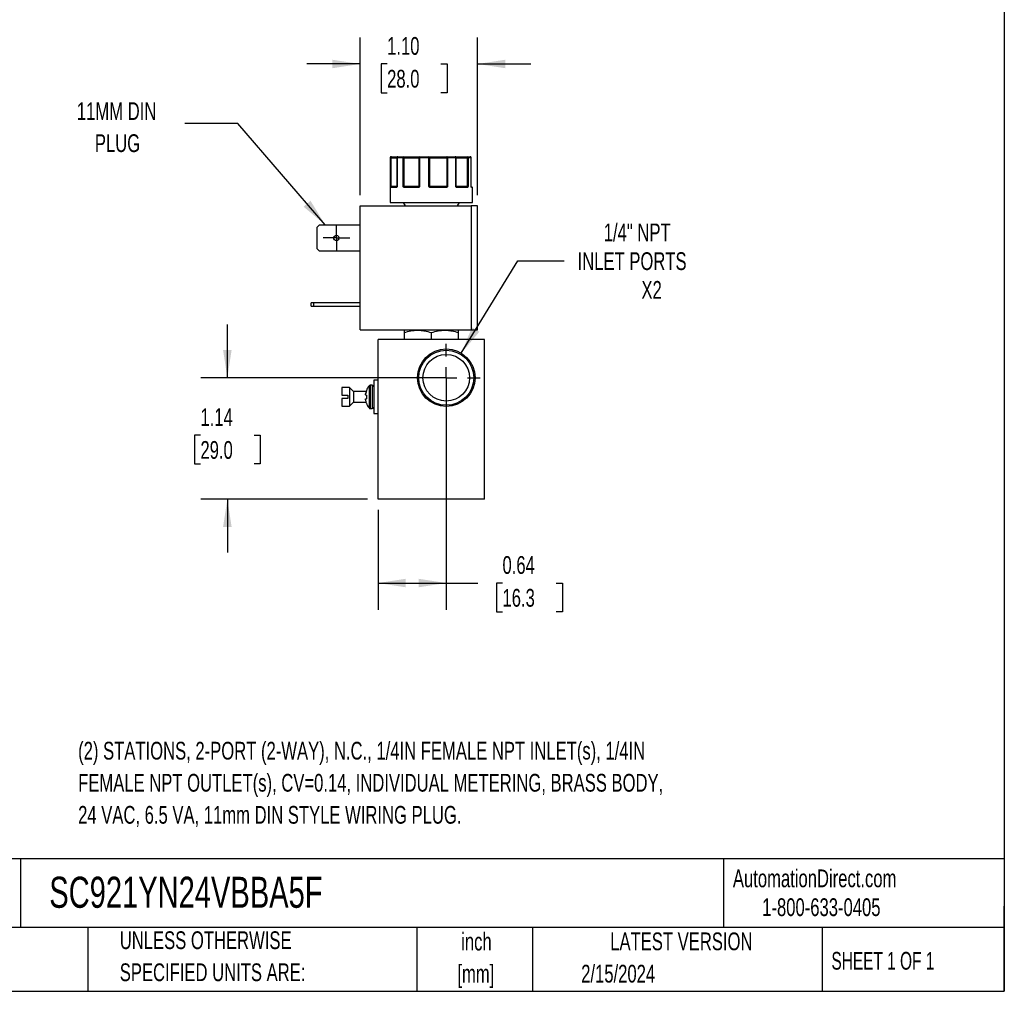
# Model space of a CAD drawing. Header units: inches. Extents: x 0.5 to 21.5, y 0.5 to 16.5.
# Tile 13 of 18: x 12.3 to 21.5, y 0.5 to 9.6. Entities that reach past the tile are written whole.
import ezdxf

# ---------------------------------------------------------------- set-up
doc = ezdxf.new("R2010")
doc.units = ezdxf.units.IN
doc.header["$LTSCALE"] = 2
doc.header["$MEASUREMENT"] = 0
doc.linetypes.add('CENTERX2', pattern=[0.8, 0.5, -0.1, 0.1, -0.1])
doc.layers.add('CENTER', color=40, linetype='CENTERX2')
doc.layers.add('DIMENSIONS', color=140, linetype='Continuous', lineweight=25)
doc.layers.add('TEXT', color=140, linetype='Continuous', lineweight=25)
doc.styles.add('SLDTEXTSTYLE0', font='TXT', dxfattribs={"width": 0.7})
doc.styles.add('SLDTEXTSTYLE1', font='TXT', dxfattribs={"width": 0.65})
doc.dimstyles.new('SLDDIMSTYLE2', dxfattribs={"dimtxt": 0.169922, "dimasz": 0.26, "dimexe": 0, "dimexo": 0.0625, "dimgap": 0.04248, "dimtad": 0, "dimtih": 1, "dimtoh": 1, "dimrnd": 1e-09, "dimzin": 4, "dimdsep": 46, "dimtxsty": 'SLDTEXTSTYLE0', "dimsah": 1, "dimcen": 0.09, "dimadec": 0, "dimazin": 1, "dimtfac": 1, "dimtmove": 0, "dimatfit": 0, "dimfxl": 0, "dimfrac": 2, "dimtolj": 1, "dimtzin": 12, "dimarcsym": 0})
doc.dimstyles.new('SLDDIMSTYLE3', dxfattribs={"dimtxt": 0.169922, "dimasz": 0.26, "dimexe": 0, "dimexo": 0.0625, "dimgap": 0.04248, "dimtad": 0, "dimtih": 1, "dimtoh": 1, "dimrnd": 1e-09, "dimdsep": 46, "dimtxsty": 'SLDTEXTSTYLE0', "dimsah": 1, "dimcen": 0.09, "dimadec": 0, "dimazin": 2, "dimtfac": 1, "dimtofl": 0, "dimtmove": 0, "dimatfit": 3, "dimfxl": 0, "dimfrac": 2, "dimtolj": 1, "dimtzin": 12, "dimarcsym": 0})
doc.dimstyles.new('SLDDIMSTYLE4', dxfattribs={"dimtxt": 0.169922, "dimasz": 0.26, "dimexe": 0, "dimexo": 0.0625, "dimgap": 0.04248, "dimtad": 0, "dimtih": 1, "dimtoh": 1, "dimrnd": 1e-09, "dimzin": 12, "dimdsep": 46, "dimtxsty": 'SLDTEXTSTYLE0', "dimsah": 1, "dimcen": 0.09, "dimadec": 0, "dimazin": 3, "dimtfac": 1, "dimtmove": 0, "dimatfit": 0, "dimfxl": 0, "dimfrac": 2, "dimtolj": 1, "dimtzin": 12, "dimarcsym": 0})
doc.dimstyles.new('SLDDIMSTYLE5', dxfattribs={"dimtxt": 0.169922, "dimasz": 0.26, "dimexe": 0, "dimexo": 0.0625, "dimgap": 0.04248, "dimtad": 0, "dimtih": 1, "dimtoh": 1, "dimrnd": 1e-09, "dimzin": 12, "dimdsep": 46, "dimtxsty": 'SLDTEXTSTYLE0', "dimsah": 1, "dimcen": 0, "dimadec": 0, "dimazin": 3, "dimtfac": 1, "dimtofl": 0, "dimtmove": 0, "dimatfit": 3, "dimfxl": 0, "dimfrac": 2, "dimtolj": 1, "dimtzin": 12, "dimarcsym": 0})
doc.dimstyles.new('SLDDIMSTYLE6', dxfattribs={"dimtxt": 0.18, "dimasz": 0.26, "dimexe": 0, "dimexo": 0.0625, "dimgap": 0, "dimtad": 0, "dimtih": 1, "dimtoh": 1, "dimdec": 0, "dimrnd": 1e-09, "dimzin": 0, "dimdsep": 46, "dimtxsty": 'Standard', "dimsah": 1, "dimcen": 0.09, "dimadec": 0, "dimazin": 0, "dimtfac": 0.26, "dimtdec": 0, "dimtofl": 0, "dimtmove": 0, "dimatfit": 3, "dimfxl": 0, "dimfrac": 2, "dimtolj": 1, "dimtzin": 0, "dimarcsym": 0})

# ---------------------------------------------------------------- blocks, each defined once
blk = doc.blocks.new('_D_8')
at = {"layer": 'DIMENSIONS'}
for p, q in [((16.2619, 6.1603), (16.2619, 4.0829)), ((15.6219, 5.0203), (15.6219, 4.0829)), ((15.6219, 4.3329), (16.2619, 4.3329)), ((16.2619, 4.3329), (16.5594, 4.3329)), ((16.7897, 4.3329), (16.7326, 4.3329)), ((16.7326, 4.3329), (16.7326, 4.0628)), ((17.2946, 4.3329), (17.3517, 4.3329)), ((17.3517, 4.3329), (17.3517, 4.0628)), ((16.7326, 4.0628), (16.7897, 4.0628)), ((17.3517, 4.0628), (17.2946, 4.0628))]:
    blk.add_line(p, q, dxfattribs=at)
for points in [[(15.6219, 4.3329), (15.8819, 4.2929), (15.8819, 4.3729)], [(16.2619, 4.3329), (16.0019, 4.3729), (16.0019, 4.2929)]]:
    blk.add_solid(points, dxfattribs=at)
at = {"layer": 'DIMENSIONS', "char_height": 0.16667, "attachment_point": 1, "style": 'SLDTEXTSTYLE0'}
for s, insert in [('0.64', (16.7897, 4.5858)), ('16.3', (16.7897, 4.2777))]:
    blk.add_mtext(s, dxfattribs=dict(at, insert=insert))
blk = doc.blocks.new('_D_9')
at = {"layer": 'DIMENSIONS'}
for p, q in [((14.2072, 6.2603), (14.2072, 6.7603)), ((16.1619, 6.2603), (13.9572, 6.2603)), ((13.9547, 5.721), (13.8976, 5.721)), ((13.8976, 5.721), (13.8976, 5.4509)), ((14.4596, 5.721), (14.5167, 5.721)), ((14.5167, 5.721), (14.5167, 5.4509)), ((13.8976, 5.4509), (13.9547, 5.4509)), ((14.5167, 5.4509), (14.4596, 5.4509)), ((15.5219, 5.1203), (13.9572, 5.1203)), ((14.2072, 5.1203), (14.2072, 4.6203))]:
    blk.add_line(p, q, dxfattribs=at)
for points in [[(14.2072, 6.2603), (14.2472, 6.5203), (14.1672, 6.5203)], [(14.2072, 5.1203), (14.1672, 4.8603), (14.2472, 4.8603)]]:
    blk.add_solid(points, dxfattribs=at)
at = {"layer": 'DIMENSIONS', "char_height": 0.16667, "attachment_point": 1, "style": 'SLDTEXTSTYLE0'}
for s, insert in [('1.14', (13.9547, 5.9739)), ('29.0', (13.9547, 5.6658))]:
    blk.add_mtext(s, dxfattribs=dict(at, insert=insert))
blk = doc.blocks.new('_D_10')
at = {"layer": 'DIMENSIONS'}
for p, q in [((16.4025, 6.4906), (16.9323, 7.3585)), ((16.9323, 7.3585), (17.3698, 7.3585))]:
    blk.add_line(p, q, dxfattribs=at)
blk.add_solid([(16.4025, 6.4906), (16.5721, 6.6917), (16.5038, 6.7334)], dxfattribs=at)
at = {"layer": 'DIMENSIONS', "attachment_point": 1, "style": 'SLDTEXTSTYLE0'}
for s, insert, char_height in [('1/4" NPT', (17.7404, 7.7084), 0.16667), ('INLET PORTS', (17.4948, 7.4383), 0.166667), ('X2', (18.0941, 7.1683), 0.16667)]:
    blk.add_mtext(s, dxfattribs=dict(at, insert=insert, char_height=char_height))
blk = doc.blocks.new('_D_11')
at = {"layer": 'DIMENSIONS'}
for p, q in [((15.4526, 7.9757), (15.4526, 9.456)), ((16.5566, 7.9757), (16.5566, 9.456)), ((15.4526, 9.206), (14.9526, 9.206)), ((15.707, 9.206), (15.6499, 9.206)), ((15.6499, 9.206), (15.6499, 8.9359)), ((16.2119, 9.206), (16.269, 9.206)), ((16.269, 9.206), (16.269, 8.9359)), ((16.5566, 9.206), (17.0566, 9.206)), ((15.6499, 8.9359), (15.707, 8.9359)), ((16.269, 8.9359), (16.2119, 8.9359))]:
    blk.add_line(p, q, dxfattribs=at)
for points in [[(15.4526, 9.206), (15.1926, 9.246), (15.1926, 9.166)], [(16.5566, 9.206), (16.8166, 9.166), (16.8166, 9.246)]]:
    blk.add_solid(points, dxfattribs=at)
at = {"layer": 'DIMENSIONS', "char_height": 0.16667, "attachment_point": 1, "style": 'SLDTEXTSTYLE0'}
for s, insert in [('1.10', (15.707, 9.4589)), ('28.0', (15.707, 9.1508))]:
    blk.add_mtext(s, dxfattribs=dict(at, insert=insert))
blk = doc.blocks.new('SW_CENTERMARKSYMBOL_6')
at = {"layer": 'CENTER', "color": 0}
for p, q in [((0, 0.1), (0, 0.125)), ((0, 0), (0, 0.1)), ((-0.1, 0), (-0.125, 0)), ((0, 0), (-0.1, 0)), ((0, 0), (0, -0.1)), ((0, 0), (0.1, 0)), ((0.1, 0), (0.125, 0)), ((0, -0.1), (0, -0.125))]:
    blk.add_line(p, q, dxfattribs=at)
blk = doc.blocks.new('SW_CENTERMARKSYMBOL_7')
at = {"layer": 'CENTER', "color": 0}
for p, q in [((0, 0.2), (0, 0.319)), ((0, 0), (0, 0.1)), ((-0.2, 0), (-0.319, 0)), ((0, 0), (-0.1, 0)), ((0, 0), (0, -0.1)), ((0, 0), (0.1, 0)), ((0.2, 0), (0.319, 0)), ((0, -0.2), (0, -0.319))]:
    blk.add_line(p, q, dxfattribs=at)

msp = doc.modelspace()

# ---------------------------------------------------------------- linework, layer by layer
for p, q in [((15.7369, 8.3257), (15.7369, 7.9057)), ((15.7394, 8.3257), (15.7369, 8.3257)), ((15.7394, 8.0557), (15.7394, 8.3257)), ((15.744, 8.3257), (15.7394, 8.3257)), ((15.744, 8.0557), (15.744, 8.3257)), ((15.744, 8.3257), (15.7989, 8.3257)), ((15.7989, 8.3257), (15.7989, 8.0557)), ((15.8006, 8.3257), (15.7989, 8.3257)), ((15.8006, 8.3257), (15.8006, 8.0557)), ((15.8572, 8.3257), (15.8006, 8.3257)), ((15.8572, 8.0557), (15.8572, 8.3257)), ((15.8654, 8.3257), (15.8572, 8.3257)), ((15.8654, 8.3257), (16.0057, 8.3257)), ((15.8654, 8.0557), (15.8654, 8.3257)), ((16.0121, 8.3257), (16.0057, 8.3257)), ((16.0057, 8.3257), (16.0057, 8.0557)), ((16.0121, 8.3257), (16.0121, 8.0557)), ((16.0988, 8.3257), (16.0121, 8.3257)), ((16.0988, 8.0557), (16.0988, 8.3257)), ((16.1068, 8.3257), (16.0988, 8.3257)), ((16.1068, 8.0557), (16.1068, 8.3257)), ((16.1068, 8.3257), (16.2663, 8.3257)), ((16.2663, 8.3257), (16.2663, 8.0557)), ((16.275, 8.3257), (16.2663, 8.3257)), ((16.275, 8.3257), (16.275, 8.0557)), ((16.3512, 8.3257), (16.275, 8.3257)), ((16.3512, 8.0557), (16.3512, 8.3257)), ((16.3552, 8.3257), (16.3512, 8.3257)), ((16.3552, 8.0557), (16.3552, 8.3257)), ((16.3552, 8.3257), (16.4594, 8.3257)), ((16.4594, 8.3257), (16.4594, 8.0557)), ((16.4662, 8.3257), (16.4594, 8.3257)), ((16.4662, 8.3257), (16.4662, 8.0557)), ((16.4963, 8.3257), (16.4662, 8.3257)), ((16.4963, 8.0557), (16.4963, 8.3257)), ((16.4966, 8.3257), (16.4963, 8.3257)), ((16.4966, 8.0557), (16.4966, 8.3257)), ((15.7394, 8.0557), (15.744, 8.0557)), ((15.7921, 8.0457), (15.7415, 8.0457)), ((15.7989, 8.0557), (15.744, 8.0557)), ((15.7971, 8.0511), (15.7964, 8.0507)), ((15.7989, 8.0557), (15.8006, 8.0557)), ((15.8572, 8.0557), (15.8654, 8.0557)), ((16.0057, 8.0557), (15.8654, 8.0557)), ((15.9969, 8.0457), (15.8689, 8.0457)), ((16.0057, 8.0557), (16.0121, 8.0557)), ((16.0988, 8.0557), (16.1068, 8.0557)), ((16.2663, 8.0557), (16.1068, 8.0557)), ((16.2602, 8.0457), (16.1147, 8.0457)), ((16.2663, 8.0557), (16.275, 8.0557)), ((16.3512, 8.0557), (16.3552, 8.0557)), ((16.4594, 8.0557), (16.3552, 8.0557)), ((16.4588, 8.0457), (16.3638, 8.0457)), ((16.4594, 8.0557), (16.4662, 8.0557)), ((16.4965, 8.0549), (16.4963, 8.0557)), ((16.4963, 8.0557), (16.4966, 8.0557)), ((16.5069, 8.0457), (16.4997, 8.0457)), ((16.5069, 7.9057), (16.5069, 8.0457)), ((15.4526, 6.7087), (15.4526, 7.8757)), ((15.4526, 7.8757), (16.4966, 7.8757)), ((15.7369, 7.9057), (16.5069, 7.9057)), ((15.8584, 7.9057), (15.8757, 7.8757)), ((16.368, 7.8757), (16.3854, 7.9057)), ((16.4966, 7.8757), (16.4966, 6.7087)), ((16.5566, 7.8757), (16.4966, 7.8757)), ((16.5566, 6.7087), (16.5566, 7.8757)), ((15.0506, 7.6755), (15.0718, 7.6967)), ((15.0506, 7.4699), (15.0506, 7.6755)), ((15.0718, 7.6967), (15.4526, 7.6967)), ((15.0718, 7.4487), (15.0506, 7.4699)), ((15.4526, 7.4487), (15.0718, 7.4487)), ((14.9946, 6.9337), (14.9946, 6.9647)), ((15.0158, 6.9647), (14.9946, 6.9647)), ((14.9946, 6.9337), (15.0158, 6.9337)), ((15.0158, 6.9647), (15.0158, 6.9337)), ((15.4526, 6.9647), (15.0158, 6.9647)), ((15.0158, 6.9337), (15.4526, 6.9337)), ((15.4526, 6.7087), (16.4966, 6.7087)), ((15.8699, 6.7087), (15.8659, 6.7064)), ((15.8659, 6.6836), (15.8659, 6.6203)), ((16.1219, 6.6203), (16.1219, 6.6836)), ((16.3778, 6.7064), (16.3738, 6.7087)), ((16.3778, 6.6203), (16.3778, 6.6836)), ((16.4966, 6.7087), (16.5566, 6.7087)), ((15.6219, 5.1203), (15.6219, 6.6203)), ((16.6219, 6.6203), (15.6219, 6.6203)), ((16.6219, 5.1203), (16.6219, 6.6203)), ((15.6219, 6.2363), (15.5819, 6.2363)), ((15.5819, 6.2363), (15.5819, 5.9243)), ((15.3544, 6.1678), (15.2819, 6.1678)), ((15.2819, 6.1678), (15.2819, 6.0953)), ((15.3919, 6.1303), (15.3544, 6.1678)), ((15.3544, 6.1678), (15.3544, 5.9928)), ((15.5107, 6.1303), (15.3919, 6.1303)), ((15.3919, 6.1303), (15.3919, 6.0303)), ((15.5127, 6.1399), (15.5127, 6.1375)), ((15.5373, 6.1842), (15.5373, 5.9764)), ((15.5675, 6.1898), (15.5487, 6.1898)), ((15.5487, 6.1898), (15.5487, 5.9708)), ((15.5675, 6.1898), (15.5675, 5.9708)), ((15.2819, 6.0953), (15.3369, 6.0953)), ((15.2819, 6.0653), (15.2819, 5.9928)), ((15.3369, 6.0653), (15.2819, 6.0653)), ((15.3369, 6.0953), (15.3369, 6.0653)), ((15.3544, 5.9928), (15.3919, 6.0303)), ((15.3919, 6.0303), (15.5107, 6.0303)), ((15.5127, 6.0968), (15.5127, 6.0637)), ((15.5127, 6.023), (15.5127, 6.0207)), ((15.2819, 5.9928), (15.3544, 5.9928)), ((15.5487, 5.9708), (15.5675, 5.9708)), ((15.5819, 5.9243), (15.6219, 5.9243)), ((16.6219, 5.1203), (15.6219, 5.1203))]:
    msp.add_line(p, q)
at = {"flags": 128}
for points in [[(15.744, 8.3257), (15.7441, 8.3277), (15.7444, 8.3295), (15.7449, 8.3313), (15.7455, 8.3328), (15.7463, 8.334), (15.7473, 8.3349), (15.7483, 8.3355), (15.7493, 8.3357)], [(16.0149, 8.3357), (16.0144, 8.3355), (16.0138, 8.3349), (16.0134, 8.334), (16.0129, 8.3328), (16.0126, 8.3313), (16.0123, 8.3295), (16.0121, 8.3277), (16.0121, 8.3257)], [(16.271, 8.3357), (16.2701, 8.3355), (16.2692, 8.3349), (16.2684, 8.334), (16.2677, 8.3328), (16.2671, 8.3313), (16.2667, 8.3295), (16.2664, 8.3277), (16.2663, 8.3257)], [(16.271, 8.3357), (16.2718, 8.3355), (16.2725, 8.3349), (16.2732, 8.334), (16.2738, 8.3328), (16.2743, 8.3313), (16.2747, 8.3295), (16.2749, 8.3277), (16.275, 8.3257)], [(16.3512, 8.3257), (16.3511, 8.3277), (16.3508, 8.3295), (16.3502, 8.3313), (16.3495, 8.3328), (16.3486, 8.334), (16.3475, 8.3349), (16.3464, 8.3355), (16.3453, 8.3357)], [(15.8689, 8.0457), (15.869, 8.0467), (15.8692, 8.0476), (15.8695, 8.0485), (15.8699, 8.0492), (15.8704, 8.0499), (15.871, 8.0503), (15.8716, 8.0506), (15.8722, 8.0507)], [(15.9969, 8.0457), (15.997, 8.0467), (15.9971, 8.0476), (15.9972, 8.0485), (15.9974, 8.0492), (15.9977, 8.0499), (15.9979, 8.0503), (15.9982, 8.0506), (15.9986, 8.0507)], [(16.2602, 8.0457), (16.2602, 8.0467), (16.2601, 8.0476), (16.2599, 8.0485), (16.2597, 8.0492), (16.2595, 8.0499), (16.2591, 8.0503), (16.2588, 8.0506), (16.2585, 8.0507)], [(16.3638, 8.0457), (16.3637, 8.0467), (16.3635, 8.0476), (16.3633, 8.0485), (16.3629, 8.0492), (16.3624, 8.0499), (16.3618, 8.0503), (16.3613, 8.0506), (16.3606, 8.0507)], [(16.4977, 8.05), (16.4976, 8.0503), (16.4974, 8.0506)]]:
    msp.add_lwpolyline(points, dxfattribs=at)
for centre, radius in [((15.2306, 7.5727), 0.025), ((16.2619, 6.2603), 0.2699), ((16.2619, 6.2603), 0.2582), ((16.2619, 6.2603), 0.219)]:
    msp.add_circle(centre, radius)
for centre, radius, start, end in [((15.7469, 8.3257), 0.01, 90, 180), ((15.7493, 8.3257), 0.00997, 90.1891, 180.18786), ((15.8089, 8.3257), 0.01, 90, 180), ((15.8098, 8.3265), 0.00929, 95.62075, 184.6883), ((15.8659, 8.327), 0.00889, 102.45409, 188.52671), ((15.8457, 8.3282), 0.0198, 352.88948, 22.35739), ((16.0153, 8.3261), 0.00965, 92.31297, 182.13977), ((16.141, 8.3282), 0.0423, 169.76288, 183.37998), ((16.0979, 8.3268), 0.009, 352.76857, 80.19988), ((16.3452, 8.3257), 0.01, 359.97676, 89.97674), ((16.4461, 8.3281), 0.0135, 349.84758, 34.21964), ((16.4567, 8.3262), 0.00952, 356.9882, 86.63231), ((16.4866, 8.3257), 0.01, 0, 90), ((16.4865, 8.3258), 0.00987, 359.21626, 89.19421), ((15.7446, 8.0479), 0.00451, 107.92872, 170.04749), ((15.7465, 8.0457), 0.00497, 90.35165, 180.34738), ((15.7363, 8.0556), 0.0077, 334.10893, 1.12435), ((15.7967, 8.046), 0.00468, 94.76017, 184.07609), ((15.7998, 8.05), 0.00294, 148.39264, 206.75277), ((15.7939, 8.0557), 0.005, 334.12739, 0), ((15.8693, 8.0442), 0.00879, 115.09392, 149.62823), ((15.8936, 8.0555), 0.0283, 179.57898, 186.71527), ((16.0005, 8.0557), 0.00521, 318.04613, 0.33517), ((16.0122, 8.054), 0.00808, 192.8266, 221.07682), ((16.1719, 7.9974), 0.0843, 139.43736, 142.51373), ((16.1128, 8.0556), 0.006, 179.08503, 214.7124), ((16.1818, 8.047), 0.0671, 176.79786, 181.06639), ((16.2577, 8.0555), 0.00867, 337.28817, 1.09595), ((16.2582, 8.041), 0.0134, 34.67236, 56.16715), ((16.3602, 8.0557), 0.005, 179.99607, 224.63667), ((16.3538, 8.0508), 0.0032, 318.07271, 25.41426), ((16.4541, 8.046), 0.00472, 356.44605, 85.93845), ((16.4773, 8.0555), 0.0179, 179.35408, 190.65511), ((16.4575, 8.0462), 0.00635, 22.66314, 69.92586), ((16.5016, 8.0557), 0.005, 180, 189.25209), ((16.4947, 8.0457), 0.00503, 359.84609, 54.88208), ((16.4947, 8.0492), 0.00307, 350.12107, 14.33424), ((16.5019, 8.0457), 0.005, 0, 90), ((15.6717, 6.0803), 0.1699, 142.29025, 159.45914), ((15.5487, 6.1754), 0.0144, 90, 142.29025), ((15.5675, 6.1754), 0.0144, 0, 90), ((15.6717, 6.0803), 0.1699, 200.54086, 217.70975), ((15.5487, 5.9852), 0.0144, 217.70975, 270), ((15.5675, 5.9852), 0.0144, 270, 0)]:
    msp.add_arc(centre, radius, start, end)
for points, knots in [([(15.7493, 8.3357), (15.7555, 8.3357), (15.768, 8.3357), (15.7841, 8.3357), (15.7974, 8.3357), (15.8058, 8.3357), (15.8083, 8.3357), (15.8089, 8.3357)], [0, 0, 0, 0, 0.225941, 0.451984, 0.690767, 0.929757, 1, 1, 1, 1]), ([(15.864, 8.3357), (15.8666, 8.3357), (15.8716, 8.3357), (15.8792, 8.3357), (15.8868, 8.3357), (15.8943, 8.3357), (15.9019, 8.3357), (15.9148, 8.3357), (15.9328, 8.3357), (15.9547, 8.3357), (15.9745, 8.3357), (15.9897, 8.3357), (16.0007, 8.3357), (16.0087, 8.3357), (16.0129, 8.3357), (16.0149, 8.3357)], [0, 0, 0, 0, 0.040712, 0.081199, 0.121575, 0.161957, 0.202462, 0.243205, 0.371568, 0.500042, 0.628406, 0.75688, 0.838051, 0.918781, 1, 1, 1, 1]), ([(16.0994, 8.3357), (16.1011, 8.3357), (16.1046, 8.3357), (16.1102, 8.3357), (16.1159, 8.3357), (16.122, 8.3357), (16.1283, 8.3357), (16.1395, 8.3357), (16.1565, 8.3357), (16.1799, 8.3357), (16.204, 8.3357), (16.2251, 8.3357), (16.2429, 8.3357), (16.2573, 8.3357), (16.2664, 8.3357), (16.271, 8.3357)], [0, 0, 0, 0, 0.040712, 0.081199, 0.121575, 0.161957, 0.202462, 0.243205, 0.371568, 0.500042, 0.628406, 0.75688, 0.838051, 0.918781, 1, 1, 1, 1]), ([(16.3453, 8.3357), (16.3454, 8.3357), (16.3457, 8.3357), (16.3466, 8.3357), (16.3479, 8.3357), (16.3496, 8.3357), (16.3517, 8.3357), (16.356, 8.3357), (16.364, 8.3357), (16.378, 8.3357), (16.395, 8.3357), (16.4123, 8.3357), (16.4284, 8.3357), (16.4425, 8.3357), (16.4523, 8.3357), (16.4573, 8.3357)], [0, 0, 0, 0, 0.040712, 0.081199, 0.121575, 0.161957, 0.202462, 0.243205, 0.371568, 0.500042, 0.628406, 0.75688, 0.838051, 0.918781, 1, 1, 1, 1]), ([(15.7401, 8.0487), (15.7401, 8.0491), (15.7399, 8.0502), (15.7397, 8.0518), (15.7395, 8.0537), (15.7394, 8.055), (15.7394, 8.0557)], [0, 0, 0, 0, 0.236129, 0.498993, 0.712542, 1, 1, 1, 1]), ([(15.7415, 8.0457), (15.7414, 8.0457), (15.7411, 8.0458), (15.7407, 8.0464), (15.7404, 8.0473), (15.7402, 8.0482), (15.7401, 8.0487)], [0, 0, 0, 0, 0.270747, 0.52324, 0.763872, 1, 1, 1, 1]), ([(15.7972, 8.0487), (15.7969, 8.0483), (15.7963, 8.0476), (15.7954, 8.0467), (15.7943, 8.0461), (15.7932, 8.0458), (15.7925, 8.0457), (15.7921, 8.0457)], [0, 0, 0, 0, 0.188808, 0.379511, 0.575987, 0.781785, 1, 1, 1, 1]), ([(15.7985, 8.0536), (15.7983, 8.0532), (15.7979, 8.0525), (15.7974, 8.0516), (15.7971, 8.0512)], [0, 0, 0, 0, 0.50714, 1, 1, 1, 1]), ([(15.8006, 8.0557), (15.8003, 8.055), (15.7998, 8.0537), (15.799, 8.0518), (15.7981, 8.0502), (15.7975, 8.0492), (15.7972, 8.0487)], [0, 0, 0, 0, 0.291242, 0.500217, 0.762096, 1, 1, 1, 1]), ([(15.8617, 8.0487), (15.8613, 8.0491), (15.8604, 8.0502), (15.8593, 8.0518), (15.8582, 8.0537), (15.8575, 8.055), (15.8572, 8.0557)], [0, 0, 0, 0, 0.236129, 0.498993, 0.712542, 1, 1, 1, 1]), ([(15.8689, 8.0457), (15.8682, 8.0457), (15.8669, 8.0458), (15.8649, 8.0464), (15.8632, 8.0473), (15.8622, 8.0482), (15.8617, 8.0487)], [0, 0, 0, 0, 0.270747, 0.52324, 0.763872, 1, 1, 1, 1]), ([(16.0061, 8.0487), (16.0056, 8.0483), (16.0046, 8.0476), (16.0029, 8.0467), (16.001, 8.0461), (15.999, 8.0458), (15.9977, 8.0457), (15.9969, 8.0457)], [0, 0, 0, 0, 0.188808, 0.379511, 0.575987, 0.781785, 1, 1, 1, 1]), ([(16.0121, 8.0557), (16.0116, 8.055), (16.0107, 8.0537), (16.0093, 8.0518), (16.0078, 8.0502), (16.0067, 8.0492), (16.0061, 8.0487)], [0, 0, 0, 0, 0.291242, 0.500217, 0.762096, 1, 1, 1, 1]), ([(16.105, 8.0487), (16.1044, 8.0491), (16.1032, 8.0502), (16.1017, 8.0518), (16.1002, 8.0537), (16.0993, 8.055), (16.0988, 8.0557)], [0, 0, 0, 0, 0.236129, 0.498993, 0.712542, 1, 1, 1, 1]), ([(16.1147, 8.0457), (16.1137, 8.0457), (16.1119, 8.0458), (16.1094, 8.0464), (16.107, 8.0473), (16.1057, 8.0482), (16.105, 8.0487)], [0, 0, 0, 0, 0.270747, 0.52324, 0.763872, 1, 1, 1, 1]), ([(16.2692, 8.0487), (16.2687, 8.0483), (16.2678, 8.0476), (16.2661, 8.0467), (16.2643, 8.0461), (16.2623, 8.0458), (16.2609, 8.0457), (16.2602, 8.0457)], [0, 0, 0, 0, 0.188808, 0.379511, 0.575987, 0.781785, 1, 1, 1, 1]), ([(16.275, 8.0557), (16.2745, 8.055), (16.2736, 8.0537), (16.2723, 8.0518), (16.2709, 8.0502), (16.2698, 8.0492), (16.2692, 8.0487)], [0, 0, 0, 0, 0.291242, 0.500217, 0.762096, 1, 1, 1, 1]), ([(16.3562, 8.0487), (16.3557, 8.0491), (16.3548, 8.0502), (16.3536, 8.0518), (16.3524, 8.0537), (16.3516, 8.055), (16.3512, 8.0557)], [0, 0, 0, 0, 0.2361294, 0.4989929, 0.7125421, 1, 1, 1, 1]), ([(16.3638, 8.0457), (16.3631, 8.0457), (16.3617, 8.0458), (16.3596, 8.0464), (16.3578, 8.0473), (16.3567, 8.0482), (16.3562, 8.0487)], [0, 0, 0, 0, 0.270747, 0.52324, 0.763872, 1, 1, 1, 1]), ([(16.4634, 8.0487), (16.4631, 8.0483), (16.4626, 8.0476), (16.4618, 8.0467), (16.4609, 8.0461), (16.4599, 8.0458), (16.4592, 8.0457), (16.4588, 8.0457)], [0, 0, 0, 0, 0.188808, 0.379511, 0.575987, 0.781785, 1, 1, 1, 1]), ([(16.4662, 8.0557), (16.466, 8.055), (16.4656, 8.0537), (16.4649, 8.0518), (16.4642, 8.0502), (16.4636, 8.0492), (16.4634, 8.0487)], [0, 0, 0, 0, 0.291242, 0.500217, 0.762096, 1, 1, 1, 1]), ([(16.4977, 8.0487), (16.4976, 8.0491), (16.4973, 8.0502), (16.497, 8.0518), (16.4967, 8.0537), (16.4964, 8.055), (16.4963, 8.0557)], [0, 0, 0, 0, 0.236129, 0.498993, 0.712542, 1, 1, 1, 1]), ([(16.5011, 8.0507), (16.5013, 8.0507), (16.5018, 8.0507), (16.4989, 8.0507), (16.4973, 8.0507)], [0, 0, 0, 0, 0.452021, 1, 1, 1, 1]), ([(16.4978, 8.0495), (16.4978, 8.0495), (16.4979, 8.0494), (16.4978, 8.0497), (16.4977, 8.05)], [0, 0, 0, 0, 0.050731, 1, 1, 1, 1]), ([(16.4997, 8.0457), (16.4995, 8.0457), (16.4992, 8.0458), (16.4986, 8.0464), (16.4981, 8.0473), (16.4979, 8.0482), (16.4977, 8.0487)], [0, 0, 0, 0, 0.270747, 0.52324, 0.763872, 1, 1, 1, 1]), ([(15.8659, 6.6836), (15.8868, 6.6905), (15.9079, 6.6963), (15.9504, 6.7042), (15.9719, 6.7064), (16.0045, 6.7064), (16.0155, 6.7059), (16.0371, 6.7038), (16.0478, 6.7023), (16.0798, 6.6963), (16.1009, 6.6905), (16.1219, 6.6836)], [0, 0, 0, 0, 0.25, 0.25, 0.5, 0.5, 0.625, 0.625, 0.75, 0.75, 1, 1, 1, 1]), ([(16.1219, 6.6836), (16.1427, 6.6905), (16.1638, 6.6963), (16.2063, 6.7042), (16.2278, 6.7064), (16.2604, 6.7064), (16.2714, 6.7059), (16.293, 6.7038), (16.3037, 6.7023), (16.3357, 6.6963), (16.3568, 6.6905), (16.3778, 6.6836)], [0, 0, 0, 0, 0.25, 0.25, 0.5, 0.5, 0.625, 0.625, 0.75, 0.75, 1, 1, 1, 1]), ([(15.5047, 6.1011), (15.5046, 6.1012), (15.5046, 6.1014), (15.5046, 6.1017), (15.5046, 6.102), (15.5046, 6.1023), (15.5046, 6.1026), (15.5046, 6.1027), (15.5046, 6.1028), (15.5047, 6.103)], [0, 0, 0, 0, 0.00002970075, 0.00002970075, 0.00002970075, 0.00005940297, 0.00005940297, 0.00005940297, 0.00006914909, 0.00006914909, 0.00006914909, 0.00006914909]), ([(15.5047, 6.0576), (15.5046, 6.058), (15.5046, 6.0583), (15.5046, 6.0586), (15.5046, 6.0589), (15.5046, 6.0591), (15.5046, 6.0593), (15.5046, 6.0594), (15.5046, 6.0594), (15.5047, 6.0595)], [0, 0, 0, 0, 0.00002970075, 0.00002970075, 0.00002970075, 0.00005940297, 0.00005940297, 0.00005940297, 0.00006914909, 0.00006914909, 0.00006914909, 0.00006914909])]:
    msp.add_open_spline(points, degree=3, knots=knots)
for points in [[(15.8089, 8.3357), (15.8247, 8.3357), (15.8432, 8.3357), (15.864, 8.3357)], [(16.0149, 8.3357), (16.0424, 8.3357), (16.0708, 8.3357), (16.0994, 8.3357)], [(16.271, 8.3357), (16.2973, 8.3357), (16.3222, 8.3357), (16.3453, 8.3357)], [(16.4573, 8.3357), (16.4701, 8.3357), (16.4799, 8.3357), (16.4866, 8.3357)], [(15.7394, 8.0557), (15.7398, 8.0544), (15.7418, 8.0531), (15.7432, 8.0522)], [(15.7432, 8.0522), (15.7441, 8.0511), (15.7452, 8.0507), (15.7465, 8.0507)], [(15.7465, 8.0507), (15.7541, 8.0507), (15.771, 8.0507), (15.7964, 8.0507)], [(15.8006, 8.0557), (15.7994, 8.0549), (15.7988, 8.0542), (15.7984, 8.0535)], [(15.8572, 8.0557), (15.8599, 8.0544), (15.8632, 8.0531), (15.8656, 8.0522)], [(15.8656, 8.0522), (15.8674, 8.0511), (15.8698, 8.0507), (15.8722, 8.0507)], [(15.8722, 8.0507), (15.9092, 8.0507), (15.9521, 8.0507), (15.9986, 8.0507)], [(15.9986, 8.0507), (16.0007, 8.0507), (16.0028, 8.0511), (16.0043, 8.0522)], [(16.0043, 8.0522), (16.006, 8.0531), (16.0085, 8.0544), (16.0121, 8.0557)], [(16.0988, 8.0557), (16.1025, 8.0544), (16.1057, 8.0531), (16.1078, 8.0522)], [(16.1078, 8.0522), (16.1097, 8.0511), (16.1122, 8.0507), (16.1148, 8.0507)], [(16.1148, 8.0507), (16.1638, 8.0507), (16.2126, 8.0507), (16.2585, 8.0507)], [(16.2585, 8.0507), (16.2611, 8.0507), (16.2637, 8.0511), (16.2657, 8.0522)], [(16.2657, 8.0522), (16.2681, 8.0531), (16.2715, 8.0544), (16.275, 8.0557)], [(16.3512, 8.0557), (16.3542, 8.0544), (16.3557, 8.0531), (16.3567, 8.0522)], [(16.3567, 8.0522), (16.3578, 8.0511), (16.3592, 8.0507), (16.3606, 8.0507)], [(16.3606, 8.0507), (16.3988, 8.0507), (16.4307, 8.0507), (16.4544, 8.0507)], [(16.4544, 8.0507), (16.4564, 8.0507), (16.4583, 8.0511), (16.4597, 8.0522)], [(16.4597, 8.0522), (16.4617, 8.0531), (16.4645, 8.0544), (16.4662, 8.0557)], [(15.8659, 6.7064), (15.8659, 6.7064), (15.8659, 6.6975), (15.8659, 6.6836)], [(16.3778, 6.6836), (16.3778, 6.6975), (16.3778, 6.7064), (16.3778, 6.7064)], [(15.5047, 6.103), (15.5048, 6.1043), (15.505, 6.1069), (15.5054, 6.1095), (15.5055, 6.1108)], [(15.5055, 6.0977), (15.5054, 6.0983), (15.505, 6.0994), (15.5048, 6.1005), (15.5047, 6.1011)], [(15.5055, 6.1108), (15.5056, 6.1112), (15.5057, 6.1117), (15.5058, 6.1122)], [(15.5127, 6.1375), (15.5097, 6.1293), (15.5074, 6.1208), (15.5058, 6.1122)], [(15.5058, 6.1122), (15.5074, 6.1208), (15.5097, 6.1293), (15.5127, 6.1375)], [(15.5047, 6.0595), (15.5048, 6.06), (15.505, 6.0612), (15.5054, 6.0623), (15.5055, 6.0628)], [(15.5055, 6.0497), (15.5054, 6.051), (15.505, 6.0537), (15.5048, 6.0563), (15.5047, 6.0576)], [(15.5058, 6.0974), (15.5057, 6.0974), (15.5056, 6.0975), (15.5055, 6.0977)], [(15.5055, 6.0628), (15.5056, 6.063), (15.5057, 6.0631), (15.5058, 6.0631)], [(15.5058, 6.0484), (15.5057, 6.0489), (15.5056, 6.0493), (15.5055, 6.0497)], [(15.5127, 6.0968), (15.5097, 6.0971), (15.5074, 6.0973), (15.5058, 6.0974)], [(15.5058, 6.0631), (15.5074, 6.0633), (15.5097, 6.0635), (15.5127, 6.0637)], [(15.5127, 6.023), (15.5097, 6.0313), (15.5074, 6.0398), (15.5058, 6.0484)]]:
    msp.add_open_spline(points, degree=3)
at = {"layer": 'TEXT'}
for p, q in [((21.5, 16.5), (21.5, 0.5)), ((21.5, 1.7422), (0.5, 1.7422)), ((12.2645, 1.7422), (12.2645, 1.1)), ((18.8642, 1.7422), (18.8642, 1.1)), ((21.5, 0.5), (21.5, 1.3)), ((21.5, 1.1), (0.5, 1.1)), ((12.8961, 1.1), (12.8961, 0.5)), ((15.9862, 1.1), (15.9862, 0.5)), ((17.0718, 1.1), (17.0718, 0.5)), ((19.7912, 1.1), (19.7912, 0.5)), ((0.5, 0.5), (21.5, 0.5))]:
    msp.add_line(p, q, dxfattribs=at)

# ---------------------------------------------------------------- block references
at = {"layer": 'CENTER'}
for name, p in [('SW_CENTERMARKSYMBOL_6', (15.2306, 7.5727)), ('SW_CENTERMARKSYMBOL_7', (16.2619, 6.2603))]:
    msp.add_blockref(name, p, dxfattribs=at)

# ---------------------------------------------------------------- texts
at = {"layer": 'TEXT'}
for s, insert, char_height, attachment_point, style in [('11MM DIN', (13.1677, 8.8468), 0.16667, 2, 'SLDTEXTSTYLE0'), ('PLUG', (13.1762, 8.5458), 0.16667, 2, 'SLDTEXTSTYLE0'), ('(2) STATIONS, 2-PORT (2-WAY), N.C., 1/4IN FEMALE NPT INLET(s), 1/4IN', (12.8067, 2.8422), 0.166667, 1, 'SLDTEXTSTYLE0'), ('FEMALE NPT OUTLET(s), CV=0.14, INDIVIDUAL METERING, BRASS BODY,', (12.8067, 2.5412), 0.166667, 1, 'SLDTEXTSTYLE0'), ('24 VAC, 6.5 VA, 11mm DIN STYLE WIRING PLUG.', (12.8067, 2.2402), 0.166667, 1, 'SLDTEXTSTYLE0'), ('SC921YN24VBBA5F', (12.536, 1.5758), 0.291667, 1, 'SLDTEXTSTYLE0'), ('AutomationDirect.com', (18.9524, 1.6438), 0.166667, 1, 'SLDTEXTSTYLE0'), ('1-800-633-0405', (19.2277, 1.373), 0.166667, 1, 'SLDTEXTSTYLE0'), ('UNLESS OTHERWISE', (13.1975, 1.063), 0.166667, 1, 'SLDTEXTSTYLE0'), ('inch', (16.5452, 1.05), 0.16667, 2, 'SLDTEXTSTYLE0'), ('LATEST VERSION', (18.4687, 1.0523), 0.166667, 2, 'SLDTEXTSTYLE0'), ('SHEET 1 OF 1', (19.8773, 0.8702), 0.166667, 1, 'SLDTEXTSTYLE1'), ('SPECIFIED UNITS ARE:', (13.1975, 0.762), 0.166667, 1, 'SLDTEXTSTYLE0'), ('[mm]', (16.5396, 0.7491), 0.16667, 2, 'SLDTEXTSTYLE0'), ('2/15/2024', (17.5286, 0.7488), 0.16667, 1, 'SLDTEXTSTYLE0')]:
    msp.add_mtext(s, dxfattribs=dict(at, insert=insert, char_height=char_height, attachment_point=attachment_point, style=style))

# ---------------------------------------------------------------- dimensions: what is measured, and where the dimension line sits
at = {"layer": 'DIMENSIONS'}
for base, p1, p2, dimstyle, picture, middle in [((15.4526, 9.206), (16.5566, 7.8757), (15.4526, 7.8757), 'SLDDIMSTYLE2', '_D_11', (15.9595, 9.206)), ((16.2619, 4.3329), (15.6219, 5.1203), (16.2619, 6.2603), 'SLDDIMSTYLE3', '_D_8', (17.0421, 4.3329))]:
    dim = msp.add_linear_dim(base=base, p1=p1, p2=p2, dimstyle=dimstyle, dxfattribs=at)
    dim.commit()
    dim.dimension.update_dxf_attribs({"geometry": picture, "text_midpoint": middle, "dimtype": 160})
dim = msp.add_diameter_dim_2p(p1=(16.1212, 6.0299), p2=(16.4025, 6.4906), text='1/4" NPT\\PINLET PORTS\\PX2', dimstyle='SLDDIMSTYLE5', override={"dimpost": '<>'}, dxfattribs=at)
dim.commit()
dim.dimension.update_dxf_attribs({"geometry": '_D_10', "text_midpoint": (18.2408, 7.3585), "dimtype": 163})
dim = msp.add_linear_dim(base=(14.2072, 6.2603), p1=(15.6219, 5.1203), p2=(16.2619, 6.2603), angle=90, dimstyle='SLDDIMSTYLE4', dxfattribs=at)
dim.commit()
dim.dimension.update_dxf_attribs({"geometry": '_D_9', "text_midpoint": (14.2072, 5.721), "dimtype": 160})

# ---------------------------------------------------------------- leaders
at = {"layer": 'TEXT'}
msp.add_leader([(15.1248, 7.6967), (14.3071, 8.648), (13.8071, 8.648)], dimstyle='SLDDIMSTYLE6', dxfattribs=at)

doc.saveas('drawing.dxf')
